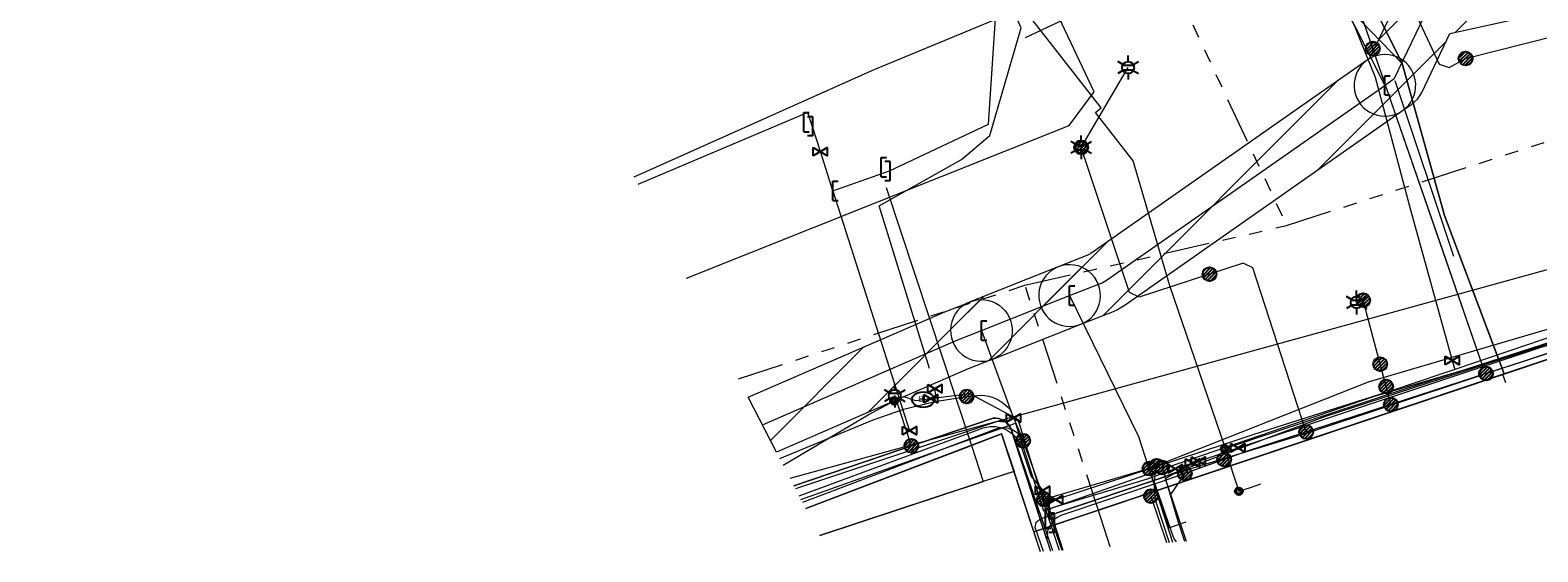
# Model space of a CAD drawing. Header units: metres. Extents: x 197355 to 199157, y 355772 to 356286.
# Tile 47 of 256: x 197688 to 197786, y 355817 to 355851. Entities that reach past the tile are written whole.
import ezdxf
from ezdxf.enums import TextEntityAlignment as Align
from ezdxf.lldxf.tags import DXFTag

# ---------------------------------------------------------------- set-up
doc = ezdxf.new("R2010")
doc.units = ezdxf.units.M
doc.linetypes.add('RI-GWA', pattern=[18.45, 6, -1.8, 1.75, -1.8, 1.75, -1.8, 1.75, -1.8])
for name, color, linetype, lineweight in [('B-WE-KL-BRANDSTOF_ENEXISNETBEHEERB.V.-G', 40, 'KL-BRANDSTOF-N', 18), ('B-WE-KL-BRANDSTOF_ENEXISNETBEHEERB.V.-V', 40, 'Continuous', 18), ('B-WE-KL-DATA_ENEXISNETBEHEERB.V.-G', 90, 'KL-DATA-N', 18), ('B-WE-KL-DATA_HULPSTUK_KPNB.V.-S', 90, 'Continuous', 25), ('B-WE-KL-DATA_KABELBUNDEL_KPNB.V.-G', 90, 'Continuous', 18), ('B-WE-KL-DATA_KABELBUNDEL_ZIGGOB.V.-G', 94, 'Continuous', 18), ('B-WE-KL-DATA_TELECOM_REGGEFIBEROPERATORB.V.-G', 90, 'KL-TELECOM-ALGEMEEN-N', 18), ('B-WE-KL-DATA_TELECOM_TMOBILENETHERLANDSB.V.-G', 128, 'KL-TELECOM-ALGEMEEN-N', 18), ('B-WE-KL-DATA_TELECOM_ZIGGOB.V.-G', 94, 'KL-TELECOM-ALGEMEEN-N', 18), ('B-WE-KL-DATA_ZIGGOB.V.-G', 94, 'KL-DATA-N', 18), ('B-WE-KL-ET_LS_ENEXISNETBEHEERB.V.-G', 190, 'KL-LS-N', 18), ('B-WE-KL-ET_LS_HULPSTUK_ENEXISNETBEHEERB.V.-G', 190, 'Continuous', 18), ('B-WE-KL-ET_LS_HULPSTUK_ENEXISNETBEHEERB.V.-S', 190, 'Continuous', 25), ('B-WE-KL-ET_LS_KABELBUNDEL_ENEXISNETBEHEERB.V.-G', 190, 'KL-BUNDEL-N', 18), ('B-WE-KL-ET_MS_10 kV_ENEXISNETBEHEERB.V.-G', 130, 'KL-MS-N', 18), ('B-WE-KL-ET_MS_ENEXISNETBEHEERB.V.-G', 130, 'KL-MS-N', 18), ('B-WE-KL-ET_MS_HULPSTUK_MOF_ENEXISNETBEHEERB.V.-S', 130, 'Continuous', 25), ('B-WE-KL-GAS_HULPSTUK_ENEXISNETBEHEERB.V.-S', 30, 'Continuous', 25), ('B-WE-KL-GAS_LD_ENEXISNETBEHEERB.V.-G', 50, 'KL-GAS-LD-N', 18), ('B-WE-KL-GAS_LD_HOOFDLEIDING_100 MBAR_PVC_160_ENEXISNETBEHEERB.V.-G', 50, 'KL-GAS-LD-N', 18), ('B-WE-KL-GAS_LD_HOOFDLEIDING_100 MBAR_PVC_ENEXISNETBEHEERB.V.-G', 50, 'KL-GAS-LD-N', 18), ('B-WE-KL-GAS_LD_HOOFDLEIDING_30 MBAR_PVC_160_ENEXISNETBEHEERB.V.-G', 50, 'KL-GAS-LD-N', 18), ('B-WE-KL-GAS_LD_HOOFDLEIDING_30 MBAR_PVC_ENEXISNETBEHEERB.V.-G', 50, 'KL-GAS-LD-N', 18), ('B-WE-KL-WATER_HULPSTUK_NVWATERLEIDINGMAATSCHAPPIJLIMBURG-S', 170, 'Continuous', 25), ('B-WE-KL-WATER_TRANSPORTLEIDING_NVWATERLEIDINGMAATSCHAPPIJLIMBURG-G', 170, 'KL-WATER-TR-N', 18), ('B-WE-RI-GWA_GEMEENTEROERMOND-G', 30, 'RI-GWA', 18)]:
    doc.layers.add(name, color=color, linetype=linetype, lineweight=lineweight)
doc.styles.add('NLCS-ISO', font='NLCS-ISO.ttf')
doc.styles.get("Standard").update_dxf_attribs({"font": 'isocp.shx'})
tags = doc.linetypes.add('KL-BRANDSTOF-N', pattern='A,4,-0.5,[105,NLCS.SHX,S=0.5,R=0,X=0.75,Y=0],-2,4,-1,["B",Standard,S=1,R=0,X=-0.15,Y=-0.5],-1.5', length=13).pattern_tags.tags
tags[18] = DXFTag(74, 10)
doc.linetypes.add('KL-BUNDEL-N', pattern='A,28,-5,[103,NLCS.SHX,S=1.25,R=0,X=0,Y=0],-5,[103,NLCS.SHX,S=1.25,R=0,X=0,Y=0],-5,[103,NLCS.SHX,S=1.25,R=0,X=0,Y=0],-5,[103,NLCS.SHX,S=1.25,R=0,X=0,Y=0],-5', length=53)
tags = doc.linetypes.add('KL-DATA-N', pattern='A,4,-1,[101,NLCS.SHX,S=0.5,R=0,X=0,Y=0],-1,4,-1,["D",Standard,S=1,R=0,X=-0.25,Y=-0.5],-1.5', length=12.5).pattern_tags.tags
tags[18] = DXFTag(74, 10)
tags = doc.linetypes.add('KL-GAS-LD-N', pattern='A,4,-1,[69,NLCS.SHX,S=0.5,R=0,X=0,Y=0],-1,4,-1,["L",Standard,S=1,R=0,X=0.25,Y=-0.5],-2', length=13).pattern_tags.tags
tags[18] = DXFTag(74, 10)
tags = doc.linetypes.add('KL-LS-N', pattern='A,4,-1,[103,NLCS.SHX,S=0.75,R=0,X=0,Y=0],-1,4,-1,["L",Standard,S=1,R=0,X=0,Y=-0.5],-2', length=13).pattern_tags.tags
tags[18] = DXFTag(74, 10)
tags = doc.linetypes.add('KL-MS-N', pattern='A,4,-1,[103,NLCS.SHX,S=0.75,R=0,X=0,Y=0],-1,4,-1,["M",Standard,S=1,R=0,X=0,Y=-0.5],-2', length=13).pattern_tags.tags
tags[18] = DXFTag(74, 10)
doc.linetypes.add('KL-TELECOM-ALGEMEEN-N', pattern='A,7,-1,[101,NLCS.SHX,S=0.5,R=0,X=0,Y=0],-1', length=9)
doc.linetypes.add('KL-WATER-TR-N', pattern='A,7,-0.5,[168,NLCS.SHX,S=0.75,R=0,X=0.75,Y=0],-2,[168,NLCS.SHX,S=0.75,R=0,X=0.75,Y=0],-2', length=11.5)

# ---------------------------------------------------------------- blocks, each defined once
blk = doc.blocks.new('SKL-ET_HULP_MOF-SO')
h = blk.add_hatch()
h.set_pattern_fill('ANSI31', color=256, scale=6, style=0)
h.set_pattern_definition([(45, (-2.25, -126.982), (-0.53033, 0.53033), [])])
edge = h.paths.add_edge_path()
edge.add_arc((0, 0), 2.25, 0, 360)
at = {"linetype": 'Continuous'}
blk.add_circle((0, 0), 2.25, dxfattribs=at)
blk = doc.blocks.new('SKL-WTB_HULP_AFSLUITER-SO')
for p, q in [((2.3, 1.37), (-2.3, -1.37)), ((-2.3, 1.37), (2.3, -1.37)), ((2.3, -1.37), (2.3, 1.37))]:
    blk.add_line(p, q)
at = {"ltscale": 0.1}
blk.add_line((-2.3, -1.37), (-2.3, 1.37), dxfattribs=at)
blk = doc.blocks.new('SKL-WTB_HULP_EINDKAP-SO')
for p, q in [((0, -0.625), (0, 0.625)), ((0, 0.625), (0.346, 0.625)), ((0, -0.625), (0.346, -0.625))]:
    blk.add_line(p, q)
blk = doc.blocks.new('SKL-WTB_HULP_VERLOOPSTUK-SO')
for p, q in [((-0.539, -0.383), (-0.539, 0.867)), ((-0.539, 0.867), (-0.193, 0.867)), ((0.048, 0.598), (-0.298, 0.598)), ((0.048, -0.652), (0.048, 0.598)), ((-0.539, -0.383), (-0.193, -0.383)), ((0.048, -0.652), (-0.298, -0.652))]:
    blk.add_line(p, q)
blk = doc.blocks.new('B-SIE-WEG_LICHTMAST-SO')
at = {"ltscale": 0.1}
for p, q in [((-0.334, 0.193), (-0.668, 0.386)), ((0, 0.386), (0, 0.772)), ((0.334, 0.193), (0.668, 0.386)), ((-0.334, -0.193), (-0.668, -0.386)), ((0, -0.386), (0, -0.772)), ((0.334, -0.193), (0.668, -0.386))]:
    blk.add_line(p, q, dxfattribs=at)
at = {"flags": 128}
for points in [[(-0.354, 0.152), (0.354, 0.152)], [(-0.354, -0.152), (0.354, -0.152)]]:
    blk.add_lwpolyline(points, dxfattribs=at)
at = {"ltscale": 0.1}
blk.add_circle((0, 0), 0.386, dxfattribs=at)
at = {"style": 'NLCS-ISO'}
blk.add_attdef('TYPE', text='', height=0.549, dxfattribs=at).set_placement((0, 0.772), align=Align.BOTTOM_CENTER)
blk = doc.blocks.new('SIE-WEG_STRAATPOT_BRANDKRAAN-SO')
blk.add_ellipse((0, 0), major_axis=(-0.729, 0), ratio=0.685994)
at = {"style": 'NLCS-ISO'}
blk.add_text('BR', height=0.4, dxfattribs=at).set_placement((-0.298, -0.153))
blk = doc.blocks.new('SIE-WEG_AFVALBAK_TYPE_01')
for radius in [0.25, 0.156]:
    blk.add_circle((0, 0), radius)

msp = doc.modelspace()

# ---------------------------------------------------------------- hatches: boundary and pattern name
at = {"layer": 'B-WE-KL-BRANDSTOF_ENEXISNETBEHEERB.V.-V'}
h = msp.add_hatch(dxfattribs=at)
h.set_pattern_fill('ANSI31', color=256, style=0)
h.paths.add_polyline_path([(197775.845, 355845.209), (197776.094, 355845.256), (197776.334, 355845.334), (197776.563, 355845.442), (197776.742, 355845.554), (197777.327, 355845.963), (197777.524, 355846.12), (197777.701, 355846.303), (197777.852, 355846.504), (197777.984, 355846.737), (197779.817, 355850.558), (197807.723, 355856.693), (197808.029, 355856.787), (197815.711, 355859.828), (197834.521, 355866.063), (197838.845, 355866.936), (197868.362, 355873.687), (197879.161, 355876.375), (197879.403, 355876.452), (197879.632, 355876.558), (197879.845, 355876.692), (197880.042, 355876.853), (197880.215, 355877.037), (197880.365, 355877.241), (197880.486, 355877.461), (197880.58, 355877.696), (197880.643, 355877.942), (197880.674, 355878.193), (197880.674, 355878.446), (197880.641, 355878.697), (197880.578, 355878.94), (197880.484, 355879.175), (197880.361, 355879.397), (197880.211, 355879.601), (197880.037, 355879.783), (197879.84, 355879.944), (197879.627, 355880.077), (197879.397, 355880.182), (197879.156, 355880.258), (197878.906, 355880.303), (197878.654, 355880.316), (197878.401, 355880.297), (197878.195, 355880.257), (197867.451, 355877.582), (197837.976, 355870.841), (197833.61, 355869.959), (197833.377, 355869.898), (197814.399, 355863.608), (197806.707, 355860.565), (197778.006, 355854.255), (197777.763, 355854.186), (197777.53, 355854.085), (197777.312, 355853.957), (197777.113, 355853.803), (197776.934, 355853.624), (197776.779, 355853.423), (197776.632, 355853.167), (197774.605, 355848.94), (197774.252, 355848.674), (197774.076, 355848.493), (197773.925, 355848.292), (197773.799, 355848.071), (197773.703, 355847.838), (197773.637, 355847.594), (197773.602, 355847.344), (197773.599, 355847.091), (197773.628, 355846.838), (197773.688, 355846.594), (197773.779, 355846.357), (197773.899, 355846.136), (197774.046, 355845.929), (197774.218, 355845.743), (197774.411, 355845.582), (197774.625, 355845.445), (197774.852, 355845.337), (197775.093, 355845.258), (197775.341, 355845.21), (197775.594, 355845.193)])
h = msp.add_hatch(dxfattribs=at)
h.set_pattern_fill('ANSI31', color=256, style=0)
h.paths.add_polyline_path([(197755.189, 355831.572), (197755.441, 355831.593), (197755.687, 355831.645), (197755.887, 355831.712), (197757.995, 355832.545), (197758.224, 355832.653), (197758.759, 355832.976), (197776.742, 355845.554), (197776.94, 355845.712), (197777.116, 355845.894), (197777.268, 355846.095), (197777.393, 355846.316), (197777.489, 355846.548), (197777.556, 355846.794), (197777.59, 355847.043), (197777.593, 355847.296), (197777.564, 355847.548), (197777.504, 355847.792), (197777.413, 355848.029), (197777.293, 355848.251), (197777.146, 355848.457), (197776.973, 355848.643), (197776.78, 355848.804), (197776.568, 355848.941), (197776.338, 355849.05), (197776.098, 355849.129), (197775.85, 355849.177), (197775.599, 355849.193), (197775.346, 355849.177), (197775.098, 355849.13), (197774.857, 355849.052), (197774.628, 355848.943), (197774.45, 355848.832), (197756.528, 355836.297), (197756.376, 355836.206), (197754.416, 355835.432), (197754.187, 355835.324), (197753.974, 355835.188), (197753.78, 355835.027), (197753.608, 355834.843), (197753.46, 355834.638), (197753.339, 355834.416), (197753.246, 355834.179), (197753.185, 355833.935), (197753.155, 355833.684), (197753.157, 355833.431), (197753.191, 355833.179), (197753.256, 355832.935), (197753.352, 355832.701), (197753.476, 355832.481), (197753.627, 355832.278), (197753.803, 355832.096), (197753.999, 355831.938), (197754.215, 355831.805), (197754.446, 355831.701), (197754.687, 355831.627), (197754.937, 355831.584), (197755.188, 355831.572)])
h = msp.add_hatch(dxfattribs=at)
h.set_pattern_fill('ANSI31', color=256, style=0)
h.paths.add_polyline_path([(197749.659, 355829.324), (197749.916, 355829.371), (197750.166, 355829.451), (197755.887, 355831.712), (197756.123, 355831.824), (197756.344, 355831.966), (197756.543, 355832.135), (197756.719, 355832.329), (197756.867, 355832.543), (197756.987, 355832.776), (197757.075, 355833.022), (197757.13, 355833.279), (197757.152, 355833.54), (197757.139, 355833.8), (197757.092, 355834.057), (197757.012, 355834.308), (197756.9, 355834.543), (197756.758, 355834.764), (197756.59, 355834.962), (197756.395, 355835.139), (197756.181, 355835.287), (197755.948, 355835.407), (197755.702, 355835.495), (197755.445, 355835.55), (197755.184, 355835.572), (197754.924, 355835.559), (197754.667, 355835.512), (197754.417, 355835.432), (197748.696, 355833.171), (197748.46, 355833.059), (197748.239, 355832.917), (197748.04, 355832.748), (197747.864, 355832.554), (197747.716, 355832.34), (197747.596, 355832.107), (197747.508, 355831.86), (197747.453, 355831.604), (197747.431, 355831.343), (197747.444, 355831.083), (197747.491, 355830.826), (197747.571, 355830.577), (197747.683, 355830.34), (197747.825, 355830.119), (197747.993, 355829.921), (197748.188, 355829.744), (197748.402, 355829.596), (197748.635, 355829.476), (197748.881, 355829.388), (197749.138, 355829.333), (197749.399, 355829.311)])
h = msp.add_hatch(dxfattribs=at)
h.set_pattern_fill('ANSI31', color=256, style=0)
h.paths.add_polyline_path([(197736.152, 355823.421), (197734.307, 355826.98), (197747.067, 355832.527), (197748.896, 355833.238), (197749.142, 355833.29), (197749.394, 355833.311), (197749.647, 355833.299), (197749.897, 355833.256), (197750.139, 355833.182), (197750.368, 355833.078), (197750.585, 355832.945), (197750.781, 355832.787), (197750.957, 355832.604), (197751.108, 355832.401), (197751.232, 355832.181), (197751.327, 355831.948), (197751.392, 355831.704), (197751.426, 355831.453), (197751.428, 355831.2), (197751.398, 355830.949), (197751.336, 355830.703), (197751.244, 355830.467), (197751.124, 355830.246), (197750.975, 355830.04), (197750.803, 355829.856), (197750.608, 355829.694), (197750.396, 355829.559), (197750.167, 355829.451), (197748.568, 355828.819)])

# ---------------------------------------------------------------- linework, layer by layer
at = {"layer": 'B-WE-KL-BRANDSTOF_ENEXISNETBEHEERB.V.-G', "linetype": 'ByBlock', "ltscale": 0.5, "flags": 128}
msp.add_lwpolyline([(197776.632, 355853.167), (197774.605, 355848.94), (197774.252, 355848.674), (197774.076, 355848.493), (197773.925, 355848.292), (197773.799, 355848.071), (197773.703, 355847.838), (197773.637, 355847.594), (197773.602, 355847.344), (197773.599, 355847.091), (197773.628, 355846.838), (197773.688, 355846.594), (197773.779, 355846.357), (197773.899, 355846.136), (197774.046, 355845.929), (197774.218, 355845.743), (197774.411, 355845.582), (197774.625, 355845.445), (197774.852, 355845.337), (197775.093, 355845.258), (197775.341, 355845.21), (197775.594, 355845.193), (197775.845, 355845.209), (197775.845, 355845.209), (197776.094, 355845.256), (197776.334, 355845.334), (197776.563, 355845.442), (197776.742, 355845.554), (197777.327, 355845.963), (197777.524, 355846.12), (197777.701, 355846.303), (197777.852, 355846.504), (197777.984, 355846.737), (197779.817, 355850.558), (197807.723, 355856.693)], dxfattribs=at)
for points in [[(197755.189, 355831.572), (197755.441, 355831.593), (197755.687, 355831.645), (197755.887, 355831.712), (197757.995, 355832.545), (197758.224, 355832.653), (197758.759, 355832.976), (197776.742, 355845.554), (197776.94, 355845.712), (197777.116, 355845.894), (197777.268, 355846.095), (197777.393, 355846.316), (197777.489, 355846.548), (197777.556, 355846.794), (197777.59, 355847.043), (197777.593, 355847.296), (197777.564, 355847.548), (197777.504, 355847.792), (197777.413, 355848.029), (197777.293, 355848.251), (197777.146, 355848.457), (197776.973, 355848.643), (197776.78, 355848.804), (197776.568, 355848.941), (197776.338, 355849.05), (197776.098, 355849.129), (197775.85, 355849.177), (197775.599, 355849.193), (197775.346, 355849.177), (197775.098, 355849.13), (197774.857, 355849.052), (197774.628, 355848.943), (197774.45, 355848.832), (197756.528, 355836.297), (197756.376, 355836.206), (197754.416, 355835.432), (197754.187, 355835.324), (197753.974, 355835.188), (197753.78, 355835.027), (197753.608, 355834.843), (197753.46, 355834.638), (197753.339, 355834.416), (197753.246, 355834.179), (197753.185, 355833.935), (197753.155, 355833.684), (197753.157, 355833.431), (197753.191, 355833.179), (197753.256, 355832.935), (197753.352, 355832.701), (197753.476, 355832.481), (197753.627, 355832.278), (197753.803, 355832.096), (197753.999, 355831.938), (197754.215, 355831.805), (197754.446, 355831.701), (197754.687, 355831.627), (197754.937, 355831.584), (197755.188, 355831.572), (197755.189, 355831.572)], [(197749.659, 355829.324), (197749.916, 355829.371), (197750.166, 355829.451), (197755.887, 355831.712), (197756.123, 355831.824), (197756.344, 355831.966), (197756.543, 355832.135), (197756.719, 355832.329), (197756.867, 355832.543), (197756.987, 355832.776), (197757.075, 355833.022), (197757.13, 355833.279), (197757.152, 355833.54), (197757.139, 355833.8), (197757.092, 355834.057), (197757.012, 355834.308), (197756.9, 355834.543), (197756.758, 355834.764), (197756.59, 355834.962), (197756.395, 355835.139), (197756.181, 355835.287), (197755.948, 355835.407), (197755.702, 355835.495), (197755.445, 355835.55), (197755.184, 355835.572), (197754.924, 355835.559), (197754.667, 355835.512), (197754.417, 355835.432), (197748.696, 355833.171), (197748.46, 355833.059), (197748.239, 355832.917), (197748.04, 355832.748), (197747.864, 355832.554), (197747.716, 355832.34), (197747.596, 355832.107), (197747.508, 355831.86), (197747.453, 355831.604), (197747.431, 355831.343), (197747.444, 355831.083), (197747.491, 355830.826), (197747.571, 355830.577), (197747.683, 355830.34), (197747.825, 355830.119), (197747.993, 355829.921), (197748.188, 355829.744), (197748.402, 355829.596), (197748.635, 355829.476), (197748.881, 355829.388), (197749.138, 355829.333), (197749.399, 355829.311), (197749.659, 355829.324)], [(197736.152, 355823.421), (197734.307, 355826.98), (197747.067, 355832.527), (197748.896, 355833.238), (197749.142, 355833.29), (197749.394, 355833.311), (197749.647, 355833.299), (197749.897, 355833.256), (197750.139, 355833.182), (197750.368, 355833.078), (197750.585, 355832.945), (197750.781, 355832.787), (197750.957, 355832.604), (197751.108, 355832.401), (197751.232, 355832.181), (197751.327, 355831.948), (197751.392, 355831.704), (197751.426, 355831.453), (197751.428, 355831.2), (197751.398, 355830.949), (197751.336, 355830.703), (197751.244, 355830.467), (197751.124, 355830.246), (197750.975, 355830.04), (197750.803, 355829.856), (197750.608, 355829.694), (197750.396, 355829.559), (197750.167, 355829.451), (197748.568, 355828.819), (197736.152, 355823.421)]]:
    msp.add_lwpolyline(points, close=True, dxfattribs=at)
at = {"layer": 'B-WE-KL-DATA_ENEXISNETBEHEERB.V.-G', "ltscale": 0.5, "flags": 128}
msp.add_lwpolyline([(197779.54, 355835.939), (197775.613, 355847.279)], dxfattribs=at)
at = {"layer": 'B-WE-KL-DATA_ENEXISNETBEHEERB.V.-G', "flags": 128}
msp.add_lwpolyline([(197761.331, 355821.824), (197754.276, 355819.472)], dxfattribs=at)
at = {"layer": 'B-WE-KL-DATA_KABELBUNDEL_KPNB.V.-G', "ltscale": 0.5, "flags": 128}
for points in [[(197752.301, 355850.3), (197769.061, 355858.187)], [(197737.024, 355821.74), (197751.484, 355825.725), (197789.424, 355836.179), (197795.155, 355837.723), (197796.54, 355838.096)], [(197798.623, 355835.384), (197797.637, 355835.04), (197792.588, 355833.281), (197774.514, 355827.956), (197760.797, 355822.544)], [(197797.949, 355834.299), (197797.909, 355834.283), (197792.903, 355832.332), (197774.83, 355827.008), (197761.615, 355822.479), (197761.147, 355822.436)]]:
    msp.add_lwpolyline(points, dxfattribs=at)
at = {"layer": 'B-WE-KL-DATA_KABELBUNDEL_KPNB.V.-G', "flags": 128}
for points in [[(197736.363, 355823.015), (197742.421, 355825.522), (197744.394, 355826.201), (197746.419, 355826.706), (197748.48, 355827.035)], [(197748.48, 355827.035), (197749.429, 355827.125), (197749.664, 355827.097), (197749.896, 355827.048), (197750.123, 355826.979), (197750.343, 355826.892), (197750.555, 355826.785), (197750.757, 355826.661), (197750.947, 355826.52), (197751.125, 355826.363), (197751.288, 355826.191), (197751.484, 355825.725), (197752.14, 355824.168)], [(197752.14, 355824.168), (197752.081, 355824.281), (197752.012, 355824.389), (197751.934, 355824.49), (197751.847, 355824.584), (197751.752, 355824.669), (197751.65, 355824.746), (197751.542, 355824.814), (197751.428, 355824.871), (197751.309, 355824.919), (197751.187, 355824.956), (197751.062, 355824.981), (197750.935, 355824.996), (197750.807, 355824.999), (197750.68, 355824.991), (197750.554, 355824.972), (197750.43, 355824.941), (197750.309, 355824.9), (197750.192, 355824.848), (197737.837, 355820.171)], [(197753.495, 355820.366), (197753.495, 355820.366), (197752.875, 355822.149), (197752.14, 355824.168)], [(197760.33, 355822.36), (197753.926, 355820.493), (197753.495, 355820.366), (197753.494, 355820.366)], [(197760.33, 355822.36), (197753.926, 355820.493)], [(197760.797, 355822.544), (197760.33, 355822.36)], [(197761.147, 355822.436), (197760.762, 355822.4), (197760.33, 355822.36)], [(197760.798, 355822.544), (197760.762, 355822.4), (197760.681, 355821.98), (197760.637, 355821.554), (197760.63, 355821.126), (197760.66, 355820.7), (197760.727, 355820.277), (197761.605, 355817.576)], [(197761.147, 355822.436), (197762.139, 355819.046), (197762.603, 355817.649)], [(197753.495, 355820.366), (197754.642, 355817.068)]]:
    msp.add_lwpolyline(points, dxfattribs=at)
at = {"layer": 'B-WE-KL-DATA_KABELBUNDEL_ZIGGOB.V.-G', "ltscale": 0.5, "flags": 128}
for points in [[(197776.715, 355848.604), (197767.298, 355858.352), (197754.219, 355885.716)], [(197776.715, 355848.604), (197771.006, 355860.102), (197764.824, 355873.478)], [(197782.983, 355829.405), (197779.452, 355838.765), (197776.715, 355848.604)], [(197782.983, 355829.405), (197802.506, 355835.76), (197815.017, 355839.358), (197823.499, 355842.694)], [(197743.256, 355840.581), (197748.782, 355823.862)]]:
    msp.add_lwpolyline(points, dxfattribs=at)
at = {"layer": 'B-WE-KL-DATA_KABELBUNDEL_ZIGGOB.V.-G', "flags": 128}
for points in [[(197783.328, 355828.491), (197787.139, 355829.768)], [(197760.829, 355820.951), (197760.605, 355821.587), (197771.705, 355825.738), (197782.983, 355829.405)], [(197783.328, 355828.491), (197782.983, 355829.405)], [(197760.829, 355820.951), (197783.249, 355828.465)], [(197783.249, 355828.465), (197783.328, 355828.491)], [(197783.436, 355827.908), (197783.249, 355828.465)], [(197738.048, 355819.765), (197748.782, 355823.862)], [(197748.782, 355823.862), (197750.745, 355824.611), (197751.549, 355822.181)], [(197748.782, 355823.862), (197749.552, 355821.53)], [(197751.549, 355822.181), (197749.552, 355821.53)], [(197752.84, 355818.273), (197751.549, 355822.181)], [(197738.95, 355818.025), (197749.552, 355821.53)], [(197752.84, 355818.273), (197760.829, 355820.951)], [(197762.089, 355817.611), (197761.918, 355817.858), (197760.829, 355820.951)], [(197753.271, 355816.968), (197752.84, 355818.273)]]:
    msp.add_lwpolyline(points, dxfattribs=at)
at = {"layer": 'B-WE-KL-DATA_TELECOM_REGGEFIBEROPERATORB.V.-G', "ltscale": 0.5, "flags": 128}
msp.add_lwpolyline([(197929.736, 355864.285), (197926.543, 355863.93), (197909.027, 355861.889), (197905.452, 355861.311), (197898.279, 355859.99), (197892.056, 355858.781), (197887.79, 355858.311), (197876.227, 355855.383), (197870.26, 355854.16), (197854.238, 355850.51), (197851.138, 355849.967), (197849.889, 355849.642), (197847.627, 355849.059), (197842.301, 355848.103), (197839.879, 355847.587), (197833.833, 355845.718), (197828.227, 355843.769), (197819.366, 355840.827), (197814.055, 355838.824), (197810.191, 355837.757), (197802.877, 355835.304), (197792.865, 355832.655), (197791.826, 355832.334), (197775.748, 355827.132), (197765.264, 355823.656), (197762.989, 355830.287), (197761.643, 355834.212), (197759.273, 355842.308), (197756.835, 355845.436), (197757.19, 355845.731), (197744.752, 355861.679), (197740.156, 355867.5), (197744.753, 355871.122), (197744.166, 355872.365), (197745.016, 355872.766), (197742.473, 355878.155), (197738.602, 355886.311), (197732.5, 355898.963), (197724.413, 355916.969), (197720.94, 355923.877), (197714.999, 355936.39), (197714.681, 355937.065), (197706.836, 355953.78), (197699.38, 355969.482), (197692.164, 355985.444), (197694.317, 355986.686), (197689.687, 355994.559), (197687.684, 355997.965), (197686.555, 355999.885), (197679.157, 356012.467), (197671.774, 356025.823), (197666.725, 356034.22), (197666.018, 356035.389)], dxfattribs=at)
at = {"layer": 'B-WE-KL-DATA_TELECOM_REGGEFIBEROPERATORB.V.-G', "flags": 128}
msp.add_lwpolyline([(197737.736, 355820.365), (197751.639, 355825.298), (197753.46, 355819.631), (197754.397, 355819.939), (197756.782, 355820.799), (197760.4, 355822.067), (197761.587, 355818.531), (197762.713, 355818.906)], dxfattribs=at)
at = {"layer": 'B-WE-KL-DATA_TELECOM_TMOBILENETHERLANDSB.V.-G', "ltscale": 0.5, "flags": 128}
msp.add_lwpolyline([(197730.305, 355834.697), (197755.128, 355844.594), (197756.735, 355846.763), (197742.54, 355876.784), (197732.08, 355900.21), (197723.057, 355918.948), (197717.809, 355930.643), (197708.317, 355949.171), (197702.974, 355960.775), (197694.741, 355979.934), (197687.757, 355993.576), (197674.31, 355986.808), (197672.675, 355985.853)], dxfattribs=at)
at = {"layer": 'B-WE-KL-DATA_TELECOM_ZIGGOB.V.-G', "ltscale": 0.5, "flags": 128}
for points in [[(197633.219, 356080.166), (197632.987, 356079.84), (197634.817, 356078.352), (197636.453, 356077.011), (197637.645, 356076.029), (197638.856, 356075.026), (197640.532, 356073.631), (197642.243, 356072.198), (197643.986, 356070.73), (197645.762, 356069.226), (197650.251, 356065.146), (197652.449, 356062.751), (197656.163, 356062.842), (197657.945, 356064.061), (197658.291, 356063.556), (197658.862, 356062.734), (197672.25, 356042.335), (197683.884, 356025.299), (197687.438, 356018.412), (197691.309, 356021.043), (197710.775, 355988.452), (197708.447, 355985.745), (197718.28, 355968.837), (197722.112, 355967.596), (197743.899, 355920.915), (197743.89, 355919.314), (197744.477, 355917.967), (197746.343, 355913.885), (197750.97, 355903.644), (197751.459, 355902.578), (197763.965, 355875.336), (197771.006, 355860.102), (197776.715, 355848.604), (197779.452, 355838.765), (197783.328, 355828.491), (197793.092, 355831.763), (197830.793, 355844.491), (197831.296, 355845.359), (197832.721, 355845.83), (197834.135, 355845.244), (197840.455, 355847.335), (197842.435, 355848.055), (197852.014, 355849.652), (197864.377, 355852.504), (197868.602, 355853.356), (197871.138, 355853.928), (197871.667, 355855.017), (197873.133, 355855.338), (197874.064, 355854.589), (197884.774, 355857.006), (197886.43, 355857.347), (197886.626, 355856.366)], [(197633.219, 356080.166), (197632.987, 356079.84), (197634.817, 356078.352), (197636.453, 356077.011), (197637.645, 356076.029), (197638.856, 356075.026), (197640.532, 356073.631), (197642.243, 356072.198), (197643.986, 356070.73), (197645.762, 356069.226), (197650.251, 356065.146), (197652.449, 356062.751), (197656.163, 356062.842), (197657.945, 356064.061), (197658.291, 356063.556), (197658.862, 356062.734), (197672.25, 356042.335), (197683.884, 356025.299), (197687.438, 356018.412), (197691.309, 356021.043), (197710.775, 355988.452), (197708.447, 355985.745), (197718.28, 355968.837), (197722.112, 355967.596), (197743.899, 355920.915), (197743.89, 355919.314), (197744.477, 355917.967), (197746.343, 355913.885), (197750.97, 355903.644), (197751.459, 355902.578), (197763.965, 355875.336), (197771.006, 355860.102), (197776.715, 355848.604), (197779.452, 355838.765), (197783.328, 355828.491), (197793.092, 355831.763), (197830.793, 355844.491), (197831.296, 355845.359), (197832.721, 355845.83), (197834.135, 355845.244), (197840.455, 355847.335), (197842.435, 355848.055), (197852.014, 355849.652), (197864.377, 355852.504), (197868.602, 355853.356), (197871.138, 355853.928), (197871.667, 355855.017), (197873.133, 355855.338), (197874.064, 355854.589), (197884.774, 355857.006), (197886.43, 355857.347), (197886.626, 355856.366)], [(197633.219, 356080.166), (197632.987, 356079.84), (197634.817, 356078.352), (197636.453, 356077.011), (197637.645, 356076.029), (197638.856, 356075.026), (197640.532, 356073.631), (197642.243, 356072.198), (197643.986, 356070.73), (197645.762, 356069.226), (197650.251, 356065.146), (197652.449, 356062.751), (197656.163, 356062.842), (197657.945, 356064.061), (197658.291, 356063.556), (197658.862, 356062.734), (197672.25, 356042.335), (197683.884, 356025.299), (197687.438, 356018.412), (197691.309, 356021.043), (197710.775, 355988.452), (197708.447, 355985.745), (197718.28, 355968.837), (197722.112, 355967.596), (197743.899, 355920.915), (197743.89, 355919.314), (197744.477, 355917.967), (197746.343, 355913.885), (197750.97, 355903.644), (197751.459, 355902.578), (197763.965, 355875.336), (197771.006, 355860.102), (197776.715, 355848.604), (197779.452, 355838.765), (197783.328, 355828.491), (197752.84, 355818.273), (197750.745, 355824.611), (197738.048, 355819.765)], [(197886.626, 355856.366), (197886.43, 355857.347), (197884.774, 355857.006), (197874.064, 355854.589), (197873.133, 355855.338), (197871.667, 355855.017), (197871.138, 355853.928), (197868.602, 355853.356), (197864.377, 355852.504), (197852.014, 355849.652), (197842.435, 355848.055), (197840.455, 355847.335), (197834.135, 355845.244), (197832.721, 355845.83), (197831.296, 355845.359), (197830.793, 355844.491), (197793.092, 355831.763), (197783.328, 355828.491), (197779.452, 355838.765), (197776.715, 355848.604), (197767.298, 355858.352), (197746.632, 355901.588), (197719.742, 355960.851), (197715.586, 355968.171), (197712.853, 355966.789)], [(197757.587, 355889.23), (197763.965, 355875.336), (197771.006, 355860.102), (197776.715, 355848.604), (197779.452, 355838.765), (197783.328, 355828.491), (197793.092, 355831.763), (197830.793, 355844.491), (197831.296, 355845.359), (197832.721, 355845.83), (197834.135, 355845.244), (197840.455, 355847.335), (197842.435, 355848.055), (197852.014, 355849.652), (197864.377, 355852.504), (197868.602, 355853.356), (197871.138, 355853.928), (197871.667, 355855.017), (197873.133, 355855.338), (197874.064, 355854.589), (197884.774, 355857.006), (197886.43, 355857.347), (197886.626, 355856.366)], [(197783.436, 355827.908), (197783.249, 355828.465), (197793.092, 355831.763), (197830.793, 355844.491), (197831.296, 355845.359), (197832.008, 355845.594), (197832.165, 355845.12)]]:
    msp.add_lwpolyline(points, dxfattribs=at)
at = {"layer": 'B-WE-KL-DATA_TELECOM_ZIGGOB.V.-G', "flags": 128}
msp.add_lwpolyline([(197753.271, 355816.968), (197751.549, 355822.181), (197751.119, 355822.048), (197738.95, 355818.025)], dxfattribs=at)
msp.add_lwpolyline([(197753.271, 355816.968), (197751.549, 355822.181), (197751.119, 355822.048), (197738.95, 355818.025)], dxfattribs=at)
msp.add_lwpolyline([(197753.271, 355816.968), (197751.549, 355822.181), (197751.119, 355822.048), (197738.95, 355818.025)], dxfattribs=at)
at = {"layer": 'B-WE-KL-DATA_ZIGGOB.V.-G', "ltscale": 0.5, "flags": 128}
msp.add_lwpolyline([(197762.089, 355817.611), (197761.918, 355817.858), (197760.605, 355821.587), (197771.705, 355825.738), (197782.983, 355829.405), (197802.506, 355835.76), (197815.017, 355839.358), (197823.499, 355842.694), (197831.296, 355845.359), (197832.721, 355845.83), (197833.005, 355845.992), (197840.698, 355847.987), (197842.435, 355848.055), (197850.228, 355849.354), (197853.416, 355851.979), (197854.88, 355852.022)], dxfattribs=at)
at = {"layer": 'B-WE-KL-ET_LS_ENEXISNETBEHEERB.V.-G', "ltscale": 0.5, "flags": 128}
for points in [[(197767.095, 355860.712), (197767.246, 355860.614), (197767.384, 355860.231), (197767.082, 355859.882), (197766.336, 355859.535), (197753.95, 355852.975), (197743.664, 355848.687), (197742.457, 355848.201), (197726.907, 355841.252)], [(197776.915, 355853.289), (197779.114, 355848.555), (197779.763, 355848.343), (197780.829, 355848.93)], [(197870.265, 355853.88), (197862.182, 355852.109), (197855.195, 355850.578), (197852.088, 355849.898), (197851.938, 355849.865), (197848.812, 355849.18), (197843.232, 355848.485), (197842.429, 355848.298), (197841.488, 355848.061), (197840.551, 355847.807), (197840.146, 355847.692), (197839.742, 355847.573), (197839.643, 355847.544), (197839.545, 355847.514), (197839.02, 355847.353), (197838.496, 355847.186), (197832.282, 355845.129), (197829.287, 355844.138), (197826.047, 355843.066), (197822.734, 355841.969), (197819.744, 355840.98), (197818.724, 355840.642), (197813.197, 355838.813), (197807.092, 355836.793), (197805.382, 355836.227), (197801.439, 355834.922), (197800.266, 355834.534), (197799.701, 355834.347), (197799.288, 355834.21), (197798.184, 355833.845), (197792.588, 355831.993), (197786.831, 355830.036), (197783.775, 355829.044), (197782.155, 355828.517), (197832.282, 355845.129), (197829.287, 355844.138), (197826.047, 355843.066), (197822.734, 355841.969), (197819.744, 355840.98), (197818.724, 355840.642), (197813.197, 355838.813), (197807.092, 355836.793), (197805.382, 355836.227), (197801.439, 355834.922), (197800.266, 355834.534), (197799.701, 355834.347), (197799.288, 355834.21), (197798.184, 355833.845), (197792.588, 355831.993), (197786.831, 355830.036), (197783.775, 355829.044), (197782.155, 355828.517)], [(197853.796, 355851.203), (197852.233, 355850.864), (197851.437, 355850.514), (197850.808, 355849.915), (197850, 355849.03), (197848.887, 355848.585), (197843.306, 355847.89), (197843.092, 355847.92), (197842.94, 355848.074), (197842.725, 355848.278), (197842.429, 355848.298), (197841.488, 355848.061), (197840.551, 355847.807), (197839.742, 355847.573), (197839.02, 355847.353), (197838.496, 355847.186), (197792.588, 355831.993), (197786.831, 355830.036), (197766.734, 355823.509), (197761.289, 355821.561), (197754.594, 355819.331), (197754.337, 355819.199), (197754.11, 355819.019), (197753.744, 355818.45), (197753.672, 355817.777), (197753.919, 355817.015)], [(197780.829, 355848.93), (197786.73, 355850.417)], [(197755.908, 355843.175), (197758.945, 355848.349)], [(197764.224, 355834.961), (197759.665, 355833.462), (197759.032, 355833.78), (197755.908, 355843.175)], [(197770.497, 355824.731), (197767.043, 355835.361), (197766.414, 355835.681), (197764.224, 355834.961)], [(197774.19, 355833.268), (197773.765, 355833.127)], [(197775.293, 355829.123), (197774.19, 355833.268)]]:
    msp.add_lwpolyline(points, dxfattribs=at)
at = {"layer": 'B-WE-KL-ET_LS_ENEXISNETBEHEERB.V.-G', "flags": 128}
for points in [[(197775.678, 355827.674), (197775.293, 355829.123)], [(197782.155, 355828.517), (197766.734, 355823.509), (197765.178, 355822.952)], [(197744.892, 355823.832), (197743.819, 355827.087)], [(197775.987, 355826.514), (197775.678, 355827.674)], [(197737.278, 355821.25), (197750.195, 355825.631), (197750.377, 355825.636), (197750.562, 355825.605), (197750.744, 355825.541), (197750.916, 355825.445), (197751.071, 355825.321), (197751.203, 355825.174), (197751.307, 355825.01), (197751.379, 355824.835), (197753.918, 355817.015)], [(197765.178, 355822.952), (197761.289, 355821.561), (197754.594, 355819.331), (197754.337, 355819.199), (197754.11, 355819.019), (197753.744, 355818.45), (197753.672, 355817.777), (197753.919, 355817.015)], [(197762.622, 355822.038), (197761.697, 355820.693), (197762.705, 355817.656)], [(197760.428, 355820.579), (197761.425, 355817.563)], [(197753.672, 355817.777), (197753.919, 355817.015)]]:
    msp.add_lwpolyline(points, dxfattribs=at)
at = {"layer": 'B-WE-KL-ET_LS_HULPSTUK_ENEXISNETBEHEERB.V.-G', "ltscale": 0.5, "flags": 128}
msp.add_lwpolyline([(197780.062, 355836.111), (197776.26, 355847.493)], dxfattribs=at)
at = {"layer": 'B-WE-KL-ET_LS_HULPSTUK_ENEXISNETBEHEERB.V.-G', "flags": 128}
msp.add_lwpolyline([(197761.289, 355821.561), (197754.594, 355819.331)], dxfattribs=at)
at = {"layer": 'B-WE-KL-ET_LS_KABELBUNDEL_ENEXISNETBEHEERB.V.-G', "ltscale": 0.5, "flags": 128}
for points in [[(197753.95, 355852.975), (197743.664, 355848.687), (197742.457, 355848.201), (197726.907, 355841.252)], [(197842.429, 355848.298), (197841.488, 355848.061), (197840.551, 355847.807), (197840.146, 355847.692), (197839.545, 355847.514), (197839.02, 355847.353), (197838.496, 355847.186), (197792.588, 355831.993), (197786.831, 355830.036), (197782.155, 355828.517)], [(197780.062, 355836.111), (197776.26, 355847.493)]]:
    msp.add_lwpolyline(points, dxfattribs=at)
at = {"layer": 'B-WE-KL-ET_LS_KABELBUNDEL_ENEXISNETBEHEERB.V.-G', "flags": 128}
for points in [[(197782.155, 355828.517), (197766.734, 355823.509), (197765.178, 355822.952)], [(197753.672, 355817.777), (197751.379, 355824.835), (197751.307, 355825.01), (197751.203, 355825.174), (197751.071, 355825.321), (197750.916, 355825.445), (197750.744, 355825.541), (197750.562, 355825.605), (197750.377, 355825.636), (197750.195, 355825.631), (197737.278, 355821.25)], [(197765.178, 355822.952), (197761.289, 355821.561)], [(197761.289, 355821.561), (197754.594, 355819.331)], [(197760.428, 355820.579), (197761.425, 355817.563)], [(197754.594, 355819.331), (197754.337, 355819.199), (197754.11, 355819.019), (197753.744, 355818.45), (197753.672, 355817.777)], [(197753.672, 355817.777), (197753.919, 355817.015)]]:
    msp.add_lwpolyline(points, dxfattribs=at)
at = {"layer": 'B-WE-KL-ET_MS_10 kV_ENEXISNETBEHEERB.V.-G', "ltscale": 0.5, "flags": 128}
for points in [[(197774.816, 355849.582), (197771.067, 355860.411), (197738.429, 355929.385), (197736.127, 355934.273)], [(197753.453, 355816.981), (197752.921, 355818.543), (197752.992, 355818.885), (197753.256, 355819.113), (197754.276, 355819.472), (197761.331, 355821.824), (197761.322, 355821.852), (197770.376, 355824.603), (197781.641, 355828.349), (197781.951, 355828.979), (197774.816, 355849.582)]]:
    msp.add_lwpolyline(points, dxfattribs=at)
at = {"layer": 'B-WE-KL-ET_MS_10 kV_ENEXISNETBEHEERB.V.-G', "flags": 128}
for points in [[(197754.059, 355817.026), (197751.356, 355824.969), (197751.3, 355825.094), (197751.22, 355825.205), (197751.12, 355825.299), (197751.004, 355825.372), (197750.876, 355825.42), (197750.741, 355825.443), (197750.604, 355825.439), (197750.471, 355825.409), (197737.379, 355821.054)], [(197754.059, 355817.026), (197751.356, 355824.969), (197751.004, 355825.372), (197750.471, 355825.409), (197737.379, 355821.054)]]:
    msp.add_lwpolyline(points, dxfattribs=at)
at = {"layer": 'B-WE-KL-ET_MS_ENEXISNETBEHEERB.V.-G', "ltscale": 0.5, "flags": 128}
for points in [[(197774.816, 355849.582), (197771.067, 355860.411), (197762.911, 355877.647)], [(197775.613, 355847.279), (197774.816, 355849.582)], [(197779.54, 355835.939), (197775.613, 355847.279)], [(197761.331, 355821.824), (197761.322, 355821.852), (197770.376, 355824.603), (197781.641, 355828.349), (197781.951, 355828.979), (197779.54, 355835.939)]]:
    msp.add_lwpolyline(points, dxfattribs=at)
at = {"layer": 'B-WE-KL-ET_MS_ENEXISNETBEHEERB.V.-G', "flags": 128}
for points in [[(197754.059, 355817.026), (197751.356, 355824.969), (197751.004, 355825.372), (197750.471, 355825.409), (197737.379, 355821.054)], [(197754.276, 355819.472), (197761.331, 355821.824)], [(197753.453, 355816.981), (197752.921, 355818.543), (197752.992, 355818.885), (197753.256, 355819.113), (197754.276, 355819.472)]]:
    msp.add_lwpolyline(points, dxfattribs=at)
at = {"layer": 'B-WE-KL-GAS_LD_ENEXISNETBEHEERB.V.-G', "ltscale": 0.5, "flags": 128}
for points in [[(197732.412, 355938.121), (197743.237, 355914.046), (197749.089, 355902.763), (197752.845, 355893.731), (197761.777, 355874.969), (197767.054, 355864.07), (197775.596, 355847.193)], [(197878.678, 355878.316), (197867.916, 355875.637), (197838.399, 355868.886), (197834.006, 355867.999), (197815.028, 355861.709), (197807.293, 355858.646), (197778.435, 355852.302), (197776.181, 355847.602), (197775.596, 355847.193)], [(197743.469, 355841.651), (197749.896, 355844.668), (197750.405, 355852.521), (197743.448, 355866.695)], [(197755.152, 355833.572), (197757.259, 355834.405), (197757.613, 355834.615), (197775.596, 355847.193)], [(197739.805, 355840.359), (197738.993, 355842.897)], [(197739.805, 355840.359), (197743.469, 355841.651)], [(197739.805, 355840.359), (197744.78, 355824.815)], [(197749.431, 355831.311), (197755.152, 355833.572)], [(197755.152, 355833.572), (197759.612, 355824.431), (197761.83, 355817.592)], [(197735.23, 355825.2), (197747.802, 355830.667), (197749.431, 355831.311)], [(197749.431, 355831.311), (197751.525, 355825.639)]]:
    msp.add_lwpolyline(points, dxfattribs=at)
at = {"layer": 'B-WE-KL-GAS_LD_ENEXISNETBEHEERB.V.-G', "flags": 128}
msp.add_lwpolyline([(197763.127, 355822.723), (197761.354, 355821.7), (197761.847, 355820.243), (197762.703, 355817.656)], dxfattribs=at)
at = {"layer": 'B-WE-KL-GAS_LD_HOOFDLEIDING_100 MBAR_PVC_160_ENEXISNETBEHEERB.V.-G', "ltscale": 0.5, "flags": 128}
msp.add_lwpolyline([(197738.459, 355844.564), (197738.183, 355845.426), (197727.152, 355840.779)], dxfattribs=at)
at = {"layer": 'B-WE-KL-GAS_LD_HOOFDLEIDING_100 MBAR_PVC_ENEXISNETBEHEERB.V.-G', "ltscale": 0.5, "flags": 128}
msp.add_lwpolyline([(197738.993, 355842.897), (197738.459, 355844.564)], dxfattribs=at)
at = {"layer": 'B-WE-KL-GAS_LD_HOOFDLEIDING_30 MBAR_PVC_160_ENEXISNETBEHEERB.V.-G', "flags": 128}
msp.add_lwpolyline([(197754.132, 355818.882), (197754.722, 355817.074)], dxfattribs=at)
at = {"layer": 'B-WE-KL-GAS_LD_HOOFDLEIDING_30 MBAR_PVC_ENEXISNETBEHEERB.V.-G', "ltscale": 0.5, "flags": 128}
msp.add_lwpolyline([(197766.073, 355823.703), (197798.419, 355834.432), (197798.704, 355834.524), (197802.643, 355835.83), (197806.058, 355836.969), (197816.026, 355840.271), (197819.328, 355841.369), (197834.981, 355846.548), (197867.973, 355854.148), (197885.112, 355857.501), (197885.653, 355857.617)], dxfattribs=at)
at = {"layer": 'B-WE-KL-GAS_LD_HOOFDLEIDING_30 MBAR_PVC_ENEXISNETBEHEERB.V.-G', "flags": 128}
for points in [[(197737.615, 355820.599), (197749.446, 355824.968), (197749.545, 355825.002), (197749.646, 355825.03), (197750.007, 355825.088), (197750.373, 355825.078), (197750.731, 355825.002), (197751.07, 355824.862), (197751.377, 355824.663), (197751.642, 355824.411), (197751.857, 355824.115), (197752.015, 355823.785), (197752.659, 355821.851), (197753.409, 355820.94)], [(197763.509, 355822.853), (197762.002, 355822.342)], [(197763.509, 355822.853), (197766.073, 355823.703)], [(197762.002, 355822.342), (197760.191, 355821.686), (197753.824, 355819.762)], [(197753.409, 355820.94), (197753.824, 355819.762)], [(197753.824, 355819.762), (197754.132, 355818.882)]]:
    msp.add_lwpolyline(points, dxfattribs=at)
at = {"layer": 'B-WE-KL-WATER_TRANSPORTLEIDING_NVWATERLEIDINGMAATSCHAPPIJLIMBURG-G', "ltscale": 0.5, "flags": 128}
for points in [[(197745.298, 355872.329), (197746.297, 355870.459), (197747.881, 355868.338), (197748.096, 355868.05), (197749.187, 355866.588), (197749.34, 355866.384), (197750.205, 355865.226), (197750.82, 355864.402), (197764.147, 355870.924), (197766.49, 355865.813), (197771.179, 355855.644), (197773.575, 355851.13), (197774.97, 355847.72), (197777.248, 355839.132), (197779.965, 355829.364), (197780.123, 355828.785)], [(197746.064, 355828.855), (197742.803, 355839.387), (197748.151, 355842.382), (197749.977, 355843.945), (197752.007, 355850.922), (197751.489, 355852.042), (197744.564, 355866.611)], [(197885.204, 355858.927), (197883.248, 355858.488), (197882.866, 355858.402), (197873.833, 355856.375), (197871.678, 355855.892), (197869.946, 355855.503), (197862.682, 355853.874), (197858.556, 355852.948), (197857.473, 355852.705), (197853.686, 355851.855), (197853.654, 355851.848), (197850.864, 355851.222), (197848.485, 355850.681), (197842.399, 355849.298), (197838.234, 355848.271), (197837.817, 355848.15), (197835.273, 355847.412), (197834.881, 355847.28), (197830.727, 355845.878), (197828.888, 355845.257), (197826.026, 355844.291), (197823.794, 355843.538), (197819.853, 355842.207), (197818.092, 355841.613), (197817.801, 355841.515), (197817.198, 355841.311), (197816.381, 355841.036), (197812.112, 355839.595), (197806.119, 355837.572), (197805.16, 355837.248), (197802.744, 355836.433), (197800.127, 355835.549), (197797.543, 355834.677), (197795.032, 355833.829), (197780.123, 355828.785)]]:
    msp.add_lwpolyline(points, dxfattribs=at)
at = {"layer": 'B-WE-KL-WATER_TRANSPORTLEIDING_NVWATERLEIDINGMAATSCHAPPIJLIMBURG-G', "flags": 128}
for points in [[(197780.123, 355828.785), (197776.905, 355827.71)], [(197753.49, 355820.11), (197754.252, 355820.353), (197765.305, 355823.995), (197767.126, 355824.595), (197776.144, 355827.469), (197776.905, 355827.71)], [(197736.591, 355822.575), (197742.094, 355825.855), (197743.777, 355826.748)], [(197743.777, 355826.748), (197744.414, 355827.038), (197745.164, 355826.763), (197745.661, 355826.828), (197745.83, 355826.85), (197746.157, 355826.893), (197746.504, 355826.939)], [(197746.504, 355826.939), (197746.425, 355827.541)], [(197746.504, 355826.939), (197748.659, 355827.222), (197751.8, 355825.554), (197753.49, 355820.11)], [(197765.305, 355823.995), (197765.27, 355823.96), (197765.147, 355823.838), (197765.21, 355823.648)], [(197765.21, 355823.648), (197766.124, 355820.894)], [(197766.124, 355820.894), (197766.884, 355821.146), (197767.546, 355821.366)], [(197754.506, 355817.058), (197753.49, 355820.11)]]:
    msp.add_lwpolyline(points, dxfattribs=at)
at = {"layer": 'B-WE-RI-GWA_GEMEENTEROERMOND-G', "ltscale": 0.5, "flags": 128}
for points in [[(197745.827, 355888.055), (197769.224, 355838.113)], [(197769.224, 355838.113), (197787.239, 355843.92)], [(197752.26, 355834.239), (197769.224, 355838.113)], [(197733.685, 355828.179), (197752.26, 355834.239)], [(197757.204, 355819.096), (197752.26, 355834.239)]]:
    msp.add_lwpolyline(points, dxfattribs=at)
at = {"layer": 'B-WE-RI-GWA_GEMEENTEROERMOND-G', "flags": 128}
msp.add_lwpolyline([(197757.79, 355817.298), (197757.204, 355819.096)], dxfattribs=at)

# ---------------------------------------------------------------- block references
at = {"layer": 'B-WE-KL-DATA_HULPSTUK_KPNB.V.-S', "xscale": 0.2, "yscale": 0.2, "zscale": 0.2}
for p in [(197748.48, 355827.035), (197748.48, 355827.035), (197752.14, 355824.168), (197752.14, 355824.168), (197752.14, 355824.168), (197760.33, 355822.36), (197760.33, 355822.36), (197760.33, 355822.36), (197760.797, 355822.544), (197760.797, 355822.544), (197760.798, 355822.544), (197761.147, 355822.436), (197761.147, 355822.436), (197761.147, 355822.436), (197753.494, 355820.366), (197753.495, 355820.366), (197753.495, 355820.366)]:
    msp.add_blockref('SKL-ET_HULP_MOF-SO', p, dxfattribs=at)
at = {"layer": 'B-WE-KL-ET_LS_HULPSTUK_ENEXISNETBEHEERB.V.-S', "xscale": 0.2, "yscale": 0.2, "zscale": 0.2}
for p in [(197780.829, 355848.93), (197755.908, 355843.175), (197764.224, 355834.961), (197774.19, 355833.268), (197775.293, 355829.123), (197782.155, 355828.517), (197775.678, 355827.674), (197775.987, 355826.514), (197770.497, 355824.731), (197744.892, 355823.832), (197765.178, 355822.952), (197762.622, 355822.038), (197760.428, 355820.579)]:
    msp.add_blockref('SKL-ET_HULP_MOF-SO', p, dxfattribs=at)
at = {"layer": 'B-WE-KL-ET_LS_HULPSTUK_ENEXISNETBEHEERB.V.-S'}
for p in [(197758.945, 355848.349), (197755.908, 355843.175), (197773.765, 355833.127), (197743.819, 355827.087)]:
    msp.add_blockref('B-SIE-WEG_LICHTMAST-SO', p, dxfattribs=at)
at = {"layer": 'B-WE-KL-ET_MS_HULPSTUK_MOF_ENEXISNETBEHEERB.V.-S', "xscale": 0.2, "yscale": 0.2, "zscale": 0.2}
msp.add_blockref('SKL-ET_HULP_MOF-SO', (197774.816, 355849.582), dxfattribs=at)
at = {"layer": 'B-WE-KL-GAS_HULPSTUK_ENEXISNETBEHEERB.V.-S'}
for name, p in [('SKL-WTB_HULP_EINDKAP-SO', (197775.596, 355847.193)), ('SKL-WTB_HULP_VERLOOPSTUK-SO', (197738.459, 355844.564)), ('SKL-WTB_HULP_VERLOOPSTUK-SO', (197743.469, 355841.651)), ('SKL-WTB_HULP_EINDKAP-SO', (197739.805, 355840.359)), ('SKL-WTB_HULP_EINDKAP-SO', (197755.152, 355833.572)), ('SKL-WTB_HULP_EINDKAP-SO', (197749.431, 355831.311)), ('SKL-WTB_HULP_EINDKAP-SO', (197753.824, 355819.762)), ('SKL-WTB_HULP_VERLOOPSTUK-SO', (197754.132, 355818.882))]:
    msp.add_blockref(name, p, dxfattribs=at)
at = {"layer": 'B-WE-KL-GAS_HULPSTUK_ENEXISNETBEHEERB.V.-S', "xscale": 0.2, "yscale": 0.2, "zscale": 0.2}
for p in [(197738.993, 355842.897), (197751.525, 355825.639), (197744.78, 355824.815), (197766.073, 355823.703), (197763.127, 355822.723), (197763.509, 355822.853), (197762.002, 355822.342), (197753.409, 355820.94)]:
    msp.add_blockref('SKL-WTB_HULP_AFSLUITER-SO', p, dxfattribs=at)
at = {"layer": 'B-WE-KL-WATER_HULPSTUK_NVWATERLEIDINGMAATSCHAPPIJLIMBURG-S', "xscale": 0.2, "yscale": 0.2, "zscale": 0.2}
for p in [(197779.965, 355829.364), (197746.425, 355827.541), (197746.157, 355826.893), (197754.252, 355820.353)]:
    msp.add_blockref('SKL-WTB_HULP_AFSLUITER-SO', p, dxfattribs=at)
at = {"layer": 'B-WE-KL-WATER_HULPSTUK_NVWATERLEIDINGMAATSCHAPPIJLIMBURG-S'}
for name, p in [('SIE-WEG_AFVALBAK_TYPE_01', (197743.777, 355826.748)), ('SIE-WEG_STRAATPOT_BRANDKRAAN-SO', (197745.661, 355826.828)), ('SIE-WEG_AFVALBAK_TYPE_01', (197765.21, 355823.648)), ('SIE-WEG_AFVALBAK_TYPE_01', (197766.124, 355820.894))]:
    msp.add_blockref(name, p, dxfattribs=at)

doc.saveas('drawing.dxf')
